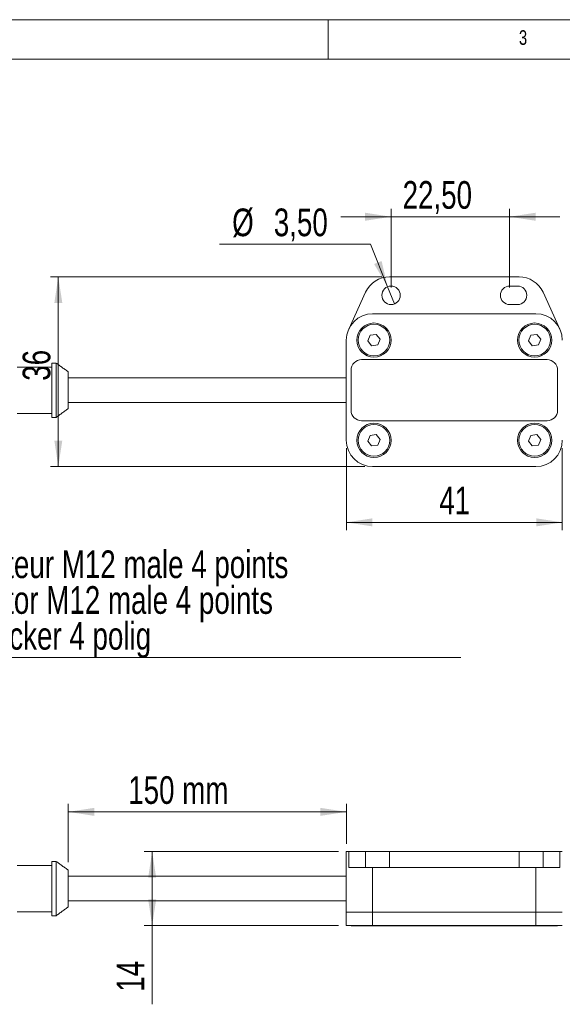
# Model space of a CAD drawing. Header units: millimetres. Extents: x 5 to 415, y 5 to 292.
# Tile 3 of 7: x 71 to 140, y 167 to 292. Entities that reach past the tile are written whole.
import ezdxf

# ---------------------------------------------------------------- set-up
doc = ezdxf.new("R2010")
doc.units = ezdxf.units.MM
doc.styles.add('SLDTEXTSTYLE0', font='TXT', dxfattribs={"width": 0.75})
doc.dimstyles.new('SLDDIMSTYLE0', dxfattribs={"dimtxt": 3.5, "dimasz": 3.302, "dimexe": 0, "dimexo": 0.0625, "dimgap": 0.875, "dimtad": 1, "dimtoh": 1, "dimlfac": 1.5, "dimrnd": 1e-09, "dimzin": 12, "dimdsep": 46, "dimtxsty": 'SLDTEXTSTYLE0', "dimsah": 1, "dimcen": 0.09, "dimadec": 0, "dimazin": 0, "dimtfac": 1, "dimtofl": 0, "dimtmove": 0, "dimatfit": 3, "dimfxl": 0, "dimtolj": 1, "dimtzin": 12, "dimarcsym": 0})
doc.dimstyles.new('SLDDIMSTYLE1', dxfattribs={"dimtxt": 3.5, "dimasz": 3.302, "dimexe": 0, "dimexo": 0.0625, "dimgap": 0.875, "dimtad": 1, "dimtoh": 1, "dimlfac": 1.5, "dimrnd": 1e-09, "dimzin": 12, "dimdsep": 46, "dimtxsty": 'SLDTEXTSTYLE0', "dimsah": 1, "dimcen": 0.09, "dimadec": 0, "dimazin": 0, "dimtfac": 1, "dimtofl": 0, "dimtmove": 0, "dimatfit": 3, "dimfxl": 0, "dimtolj": 1, "dimtzin": 12, "dimarcsym": 0})
doc.dimstyles.new('SLDDIMSTYLE2', dxfattribs={"dimtxt": 3.5, "dimasz": 3.302, "dimexe": 0, "dimexo": 0.0625, "dimgap": 0.875, "dimtad": 0, "dimtih": 1, "dimtoh": 1, "dimlfac": 1.5, "dimrnd": 1e-09, "dimzin": 12, "dimdsep": 46, "dimtxsty": 'SLDTEXTSTYLE0', "dimsah": 1, "dimcen": 0.09, "dimadec": 0, "dimazin": 0, "dimtfac": 1, "dimtmove": 0, "dimatfit": 3, "dimfxl": 0, "dimtolj": 1, "dimtzin": 12, "dimarcsym": 0})

# ---------------------------------------------------------------- blocks, each defined once
blk = doc.blocks.new('*D2')
at = {"color": 7, "linetype": 'Continuous', "lineweight": 0}
for p, q in [((112.32, 237.81), (112.32, 227.43)), ((139.65, 237.81), (139.65, 227.43)), ((112.32, 228.43), (139.65, 228.43))]:
    blk.add_line(p, q, dxfattribs=at)
for points in [[(112.32, 228.43), (115.62, 227.92), (115.62, 228.94)], [(139.65, 228.43), (136.35, 228.94), (136.35, 227.92)]]:
    blk.add_solid(points, dxfattribs=at)
at = {"color": 7, "linetype": 'Continuous', "lineweight": 0, "insert": (124.08, 232.94), "char_height": 3.5, "attachment_point": 1, "style": 'SLDTEXTSTYLE0'}
blk.add_mtext('41', dxfattribs=at)
blk = doc.blocks.new('*D3')
at = {"color": 7, "linetype": 'Continuous', "lineweight": 0}
for p, q in [((116.79, 259.48), (74.87, 259.48)), ((75.87, 259.48), (75.87, 235.48)), ((114.65, 235.48), (74.87, 235.48))]:
    blk.add_line(p, q, dxfattribs=at)
for points in [[(75.87, 259.48), (75.37, 256.18), (76.38, 256.18)], [(75.87, 235.48), (76.38, 238.78), (75.37, 238.78)]]:
    blk.add_solid(points, dxfattribs=at)
at = {"color": 7, "linetype": 'Continuous', "lineweight": 0, "insert": (71.36, 246.34), "char_height": 3.5, "attachment_point": 1, "rotation": 90, "style": 'SLDTEXTSTYLE0'}
blk.add_mtext('36', dxfattribs=at)
blk = doc.blocks.new('*D4')
at = {"color": 7, "linetype": 'Continuous', "lineweight": 0}
for p, q in [((117.98, 258.14), (117.98, 268.08)), ((132.98, 258.14), (132.98, 268.08)), ((117.98, 267.08), (111.63, 267.08)), ((117.98, 267.08), (132.98, 267.08)), ((132.98, 267.08), (139.33, 267.08))]:
    blk.add_line(p, q, dxfattribs=at)
for points in [[(117.98, 267.08), (114.68, 267.59), (114.68, 266.57)], [(132.98, 267.08), (136.28, 266.57), (136.28, 267.59)]]:
    blk.add_solid(points, dxfattribs=at)
at = {"color": 7, "linetype": 'Continuous', "lineweight": 0, "insert": (119.44, 271.59), "char_height": 3.5, "attachment_point": 1, "style": 'SLDTEXTSTYLE0'}
blk.add_mtext('22,50', dxfattribs=at)
blk = doc.blocks.new('*D5')
at = {"color": 7, "linetype": 'Continuous', "lineweight": 0}
for p, q in [((115.37, 263.61), (96.28, 263.61)), ((117.54, 258.23), (115.37, 263.61)), ((118.42, 256.06), (117.54, 258.23))]:
    blk.add_line(p, q, dxfattribs=at)
blk.add_solid([(117.54, 258.23), (116.78, 261.48), (115.84, 261.1)], dxfattribs=at)
at = {"color": 7, "linetype": 'Continuous', "lineweight": 0, "char_height": 3.5, "attachment_point": 1, "style": 'SLDTEXTSTYLE0'}
for s, insert in [('%%c', (97.87, 268.12)), ('3,50', (103.14, 268.12))]:
    blk.add_mtext(s, dxfattribs=dict(at, insert=insert))
blk = doc.blocks.new('SW_NOTE_1')
at = {"color": 0, "linetype": 'Continuous', "lineweight": 0}
for p, q in [((0, 0), (69.61, 0)), ((69.61, 0), (0, 0)), ((0, 0), (69.61, 0)), ((69.61, 0), (0, 0)), ((0, 0), (69.61, 0)), ((69.61, 0), (0, 0))]:
    blk.add_line(p, q, dxfattribs=at)
at = {"color": 0, "linetype": 'Continuous', "lineweight": 0, "char_height": 3.5, "attachment_point": 1, "style": 'SLDTEXTSTYLE0'}
for s, insert in [('Connecteur M12 male 4 points', (0, 13.56)), ('Connector M12 male 4 points', (0, 9.04)), ('M12 stecker 4 polig', (0, 4.51))]:
    blk.add_mtext(s, dxfattribs=dict(at, insert=insert))
blk = doc.blocks.new('*D11')
at = {"color": 7, "linetype": 'Continuous', "lineweight": 0}
for p, q in [((77.14, 185.44), (77.14, 192.82)), ((112.32, 191.82), (77.14, 191.82)), ((112.32, 187.79), (112.32, 192.82))]:
    blk.add_line(p, q, dxfattribs=at)
for points in [[(77.14, 191.82), (80.44, 191.31), (80.44, 192.33)], [(112.32, 191.82), (109.01, 192.33), (109.01, 191.31)]]:
    blk.add_solid(points, dxfattribs=at)
at = {"color": 7, "linetype": 'Continuous', "lineweight": 0, "insert": (84.72, 196.33), "char_height": 3.5, "attachment_point": 1, "style": 'SLDTEXTSTYLE0'}
blk.add_mtext('150 mm', dxfattribs=at)
blk = doc.blocks.new('*D13')
at = {"color": 7, "linetype": 'Continuous', "lineweight": 0}
for p, q in [((111.32, 186.79), (86.75, 186.79)), ((87.75, 177.46), (87.75, 186.79)), ((111.32, 177.46), (86.75, 177.46)), ((87.75, 177.46), (87.75, 167.48))]:
    blk.add_line(p, q, dxfattribs=at)
for points in [[(87.75, 186.79), (87.24, 183.49), (88.26, 183.49)], [(87.75, 177.46), (88.26, 180.76), (87.24, 180.76)]]:
    blk.add_solid(points, dxfattribs=at)
at = {"color": 7, "linetype": 'Continuous', "lineweight": 0, "insert": (83.24, 169.07), "char_height": 3.5, "attachment_point": 1, "rotation": 90, "style": 'SLDTEXTSTYLE0'}
blk.add_mtext('14', dxfattribs=at)

msp = doc.modelspace()

# ---------------------------------------------------------------- linework, layer by layer
at = {"color": 7, "linetype": 'Continuous', "lineweight": 0}
for p, q in [((415, 292), (5, 292)), ((110, 292), (110, 287)), ((410, 287), (10, 287))]:
    msp.add_line(p, q, dxfattribs=at)
at = {"color": 7, "linetype": 'Continuous', "lineweight": 15}
for p, q in [((117.7878, 259.4775), (134.1766, 259.4775)), ((133.9822, 258.3109), (132.9822, 258.3109)), ((112.6187, 252.8664), (114.7576, 257.5331)), ((137.2068, 257.5331), (139.3457, 252.8664)), ((132.9822, 255.9775), (133.9822, 255.9775)), ((136.3155, 254.8109), (115.6489, 254.8109)), ((115.3471, 252.0885), (115.0523, 251.3774)), ((116.1104, 252.1886), (115.3471, 252.0885)), ((116.5788, 251.5777), (116.1104, 252.1886)), ((116.2839, 250.8666), (116.5788, 251.5777)), ((135.6805, 252.0885), (135.3856, 251.3774)), ((136.4437, 252.1886), (135.6805, 252.0885)), ((136.9121, 251.5777), (136.4437, 252.1886)), ((136.6172, 250.8666), (136.9121, 251.5777)), ((112.3155, 251.4775), (112.3155, 238.8109)), ((115.0523, 251.3774), (115.5207, 250.7665)), ((115.5207, 250.7665), (116.2839, 250.8666)), ((135.3856, 251.3774), (135.854, 250.7665)), ((135.854, 250.7665), (136.6172, 250.8666)), ((75.0697, 248.5775), (75.0697, 241.7109)), ((75.603, 241.7109), (75.603, 248.5775)), ((137.7134, 249.0117), (114.251, 249.0117)), ((77.1363, 247.4635), (77.1363, 242.8249)), ((112.9177, 247.6783), (112.9177, 242.6101)), ((139.0467, 242.6101), (139.0467, 247.6783)), ((114.251, 241.2767), (137.7134, 241.2767)), ((115.3471, 239.4218), (115.0523, 238.7107)), ((116.1104, 239.522), (115.3471, 239.4218)), ((116.5788, 238.9111), (116.1104, 239.522)), ((135.6805, 239.4218), (135.3856, 238.7107)), ((136.4437, 239.522), (135.6805, 239.4218)), ((136.9121, 238.9111), (136.4437, 239.522)), ((115.0523, 238.7107), (115.5207, 238.0998)), ((115.5207, 238.0998), (116.2839, 238.2)), ((116.2839, 238.2), (116.5788, 238.9111)), ((135.3856, 238.7107), (135.854, 238.0998)), ((135.854, 238.0998), (136.6172, 238.2)), ((136.6172, 238.2), (136.9121, 238.9111)), ((115.6489, 235.4775), (136.3155, 235.4775)), ((112.3155, 179.1241), (112.3155, 186.7908)), ((112.3155, 186.7908), (112.6187, 186.7908)), ((112.6187, 184.7908), (112.6187, 186.7908)), ((112.6187, 186.7908), (114.7576, 186.7908)), ((114.7576, 184.7908), (114.7576, 186.7908)), ((114.7576, 186.7908), (117.7878, 186.7908)), ((117.7878, 186.7908), (117.7878, 184.7908)), ((117.7878, 186.7908), (134.1766, 186.7908)), ((134.1766, 184.7908), (134.1766, 186.7908)), ((134.1766, 186.7908), (137.2068, 186.7908)), ((137.2068, 186.7908), (137.2068, 184.7908)), ((137.2068, 186.7908), (139.3457, 186.7908)), ((139.3457, 184.7908), (139.3457, 186.7908)), ((139.3457, 186.7908), (139.6489, 186.7908)), ((75.0697, 185.5574), (75.0697, 178.6908)), ((75.603, 178.6908), (75.603, 185.5574)), ((77.1363, 184.4434), (77.1363, 179.8048)), ((112.6187, 184.7908), (114.7576, 184.7908)), ((117.7878, 184.7908), (114.7576, 184.7908)), ((115.6489, 184.7908), (115.6489, 179.1241)), ((117.7878, 184.7908), (134.1766, 184.7908)), ((137.2068, 184.7908), (134.1766, 184.7908)), ((136.3155, 179.1241), (136.3155, 184.7908)), ((137.2068, 184.7908), (139.3457, 184.7908)), ((112.3155, 177.4574), (112.3155, 179.1241)), ((115.6489, 179.1241), (112.3155, 179.1241)), ((115.6489, 179.1241), (112.3155, 179.1241)), ((115.6489, 177.4574), (115.6489, 179.1241)), ((136.3155, 179.1241), (115.6489, 179.1241)), ((115.6489, 179.1241), (136.3155, 179.1241)), ((136.3155, 177.4574), (136.3155, 179.1241)), ((139.6489, 179.1241), (136.3155, 179.1241)), ((139.6489, 179.1241), (136.3155, 179.1241)), ((115.6489, 177.4574), (112.3155, 177.4574)), ((112.9177, 177.3908), (112.9177, 177.4574)), ((114.251, 177.3908), (112.9177, 177.3908)), ((114.251, 177.4574), (114.251, 177.3908)), ((137.7134, 177.3908), (114.251, 177.3908)), ((136.3155, 177.4574), (115.6489, 177.4574)), ((139.6489, 177.4574), (136.3155, 177.4574)), ((137.7134, 177.3908), (137.7134, 177.4574)), ((139.0467, 177.3908), (137.7134, 177.3908)), ((139.0467, 177.4574), (139.0467, 177.3908))]:
    msp.add_line(p, q, dxfattribs=at)
for centre, radius in [((117.9822, 257.1442), 1.1667), ((115.8155, 251.4775), 2.1667), ((115.8155, 251.4775), 2), ((136.1489, 251.4775), 2.1667), ((136.1489, 251.4775), 2), ((115.8155, 238.8109), 2.1667), ((115.8155, 238.8109), 2), ((136.1489, 238.8109), 2.1667), ((136.1489, 238.8109), 2)]:
    msp.add_circle(centre, radius, dxfattribs=at)
for centre, radius, start, end in [((117.7878, 256.1442), 3.3333, 90, 155.375682), ((134.1766, 256.1442), 3.3333, 24.624318, 90), ((132.9822, 257.1442), 1.1667, 90, 270), ((133.9822, 257.1442), 1.1667, 270, 90), ((115.6489, 251.4775), 3.3333, 90, 180), ((136.3155, 251.4775), 3.3333, 0, 90), ((114.251, 247.6783), 1.3333, 90, 180), ((137.7134, 247.6783), 1.3333, 0, 90), ((114.251, 242.6101), 1.3333, 180, 270), ((137.7134, 242.6101), 1.3333, 270, 0), ((115.6489, 238.8109), 3.3333, 180, 270), ((136.3155, 238.8109), 3.3333, 270, 0)]:
    msp.add_arc(centre, radius, start, end, dxfattribs=at)
for points in [[(75.0697, 248.0775), (70.6697, 248.0775)], [(75.603, 248.5775), (75.0697, 248.5775)], [(77.1363, 247.4635), (75.603, 248.5775)], [(112.3155, 246.7109), (77.1363, 246.7109)], [(75.603, 241.7109), (77.1363, 242.8249)], [(77.1363, 243.5775), (112.3155, 243.5775)], [(70.6697, 242.2109), (75.0697, 242.2109)], [(75.0697, 241.7109), (75.603, 241.7109)], [(75.603, 185.5574), (75.0697, 185.5574)], [(77.1363, 184.4434), (75.603, 185.5574)], [(75.0697, 185.0574), (70.6697, 185.0574)], [(112.3155, 183.6908), (77.1363, 183.6908)], [(77.1363, 180.5574), (112.3155, 180.5574)], [(75.603, 178.6908), (77.1363, 179.8048)], [(70.6697, 179.1908), (75.0697, 179.1908)], [(75.0697, 178.6908), (75.603, 178.6908)]]:
    msp.add_open_spline(points, degree=1, dxfattribs=at)

# ---------------------------------------------------------------- block references
at = {"color": 7, "linetype": 'Continuous', "lineweight": 0}
msp.add_blockref('SW_NOTE_1', (57.1809, 211.3231), dxfattribs=at)

# ---------------------------------------------------------------- texts
at = {"color": 7, "linetype": 'Continuous', "lineweight": 0, "insert": (134.1667, 290.668), "char_height": 1.8521, "attachment_point": 1, "style": 'SLDTEXTSTYLE0'}
msp.add_mtext('3', dxfattribs=at)

# ---------------------------------------------------------------- dimensions: what is measured, and where the dimension line sits
at = {"color": 7, "linetype": 'Continuous', "lineweight": 0}
for base, p1, p2, dimstyle, picture, middle in [((132.9822, 267.0791), (117.9822, 257.1442), (132.9822, 257.1442), 'SLDDIMSTYLE1', '*D4', (125.2554, 267.0791)), ((139.6489, 228.4304), (112.3155, 238.8109), (139.6489, 238.8109), 'SLDDIMSTYLE0', '*D2', (126.6601, 228.4304)), ((77.1363, 191.818), (112.3155, 186.7908), (77.1363, 184.4434), 'SLDDIMSTYLE0', '*D11', (93.62, 191.818))]:
    dim = msp.add_linear_dim(base=base, p1=p1, p2=p2, dimstyle=dimstyle, dxfattribs=at)
    dim.commit()
    dim.dimension.update_dxf_attribs({"geometry": picture, "text_midpoint": middle, "dimtype": 160})
dim = msp.add_diameter_dim_2p(p1=(118.4197, 256.0627), p2=(117.5447, 258.2257), dimstyle='SLDDIMSTYLE2', dxfattribs=at)
dim.commit()
dim.dimension.update_dxf_attribs({"geometry": '*D5', "text_midpoint": (105.0301, 266.3884), "dimtype": 163})
for base, p1, p2, picture, middle in [((75.8741, 235.4775), (117.7878, 259.4775), (115.6489, 235.4775), '*D3', (75.8741, 248.9273)), ((87.7472, 186.7908), (112.3155, 177.4574), (112.3155, 186.7908), '*D13', (87.7472, 171.6551))]:
    dim = msp.add_linear_dim(base=base, p1=p1, p2=p2, angle=90, dimstyle='SLDDIMSTYLE0', dxfattribs=at)
    dim.commit()
    dim.dimension.update_dxf_attribs({"geometry": picture, "text_midpoint": middle, "dimtype": 160})

doc.saveas('drawing.dxf')
